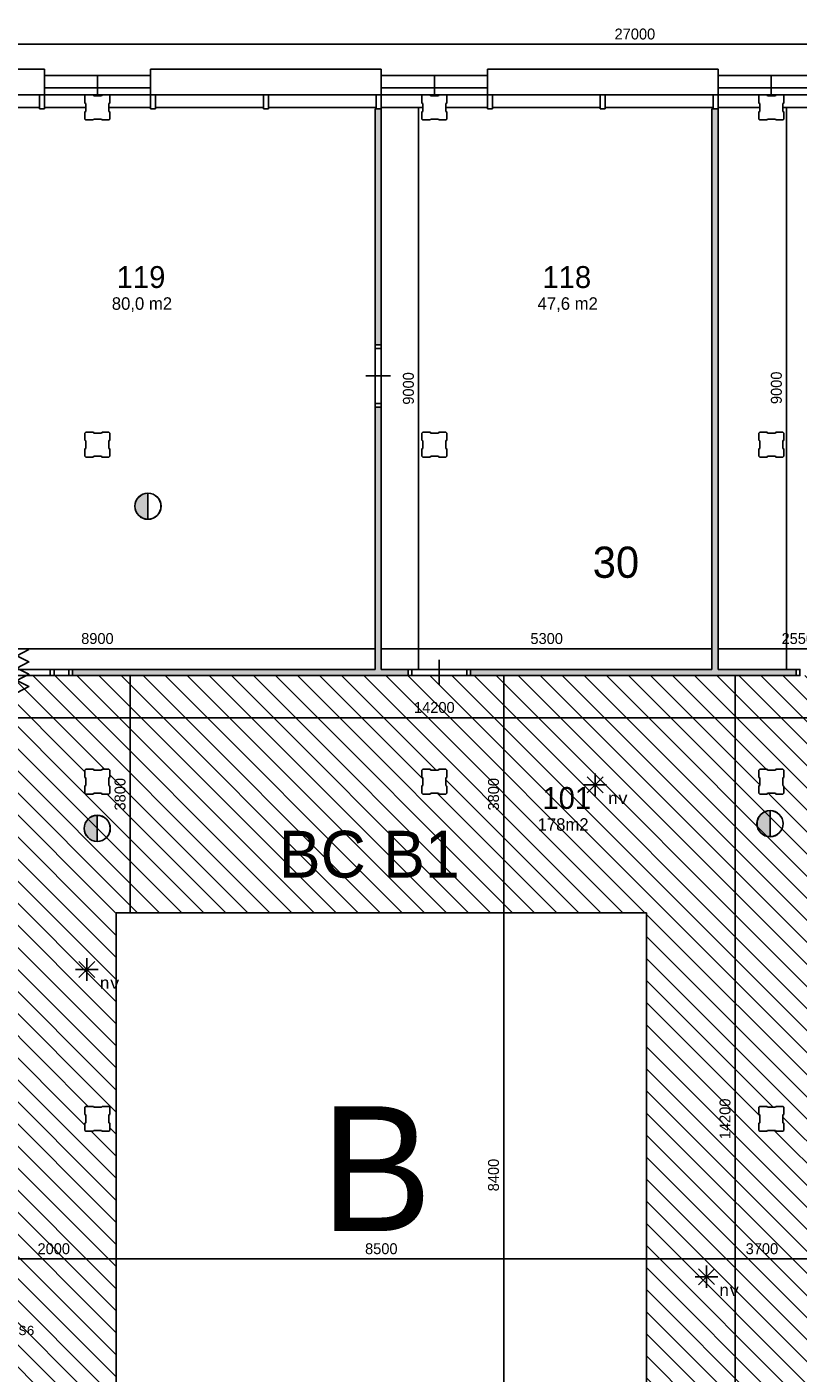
# Model space of a CAD drawing. Extents: x 126249 to 198477, y 373 to 102273.
# Tile 25 of 54: x 169319 to 181679, y 29701 to 51264. Entities that reach past the tile are written whole.
import ezdxf
from ezdxf.enums import TextEntityAlignment as Align

# ---------------------------------------------------------------- set-up
doc = ezdxf.new("R2010")
doc.units = 0
doc.header["$MEASUREMENT"] = 0
doc.header["$PDMODE"] = 35
doc.header["$PDSIZE"] = -0.5
doc.layers.get('0').update_dxf_attribs({"linetype": 'CONTINUOUS'})
doc.layers.get('DEFPOINTS').update_dxf_attribs({"linetype": 'CONTINUOUS'})
for name, color, linetype in [('-02$TEKST$$$MAAT', 252, 'CONTINUOUS'), ('AA$1A---_ARCEER', 252, 'CONTINUOUS'), ('AL21----_BUITENWAND', 252, 'CONTINUOUS'), ('AL22----_BINNENWAND', 252, 'CONTINUOUS'), ('AL31----_BUITENKOZIJN', 252, 'CONTINUOUS'), ('AL32----_BINNENKOZIJN', 252, 'CONTINUOUS'), ('AM$1A---_MAATVOERING', 252, 'CONTINUOUS'), ('AT$1A---_TEKST', 252, 'CONTINUOUS'), ('Betonpalen', 252, 'CONTINUOUS'), ('Brandweer', 252, 'CONTINUOUS'), ('brandweer NIEUW', 252, 'CONTINUOUS'), ('LAYER01', 252, 'CONTINUOUS'), ('M2', 252, 'CONTINUOUS'), ('UNUSEDHATCH', 252, 'CONTINUOUS')]:
    doc.layers.add(name, color=color, linetype=linetype)
doc.styles.add('B-01', font='b-gbp')
doc.styles.add('MONOTXT', font='MONOTXT')
doc.dimstyles.new('BBA_STAND', dxfattribs={"dimtxt": 175, "dimasz": 1, "dimexe": 1, "dimexo": 0.001, "dimgap": 75, "dimtad": 1, "dimdec": 0, "dimzin": 0, "dimdsep": 46, "dimtxsty": 'B-01', "dimblk": 'NONE', "dimblk1": 'NONE', "dimblk2": 'PIJL1', "dimcen": 1, "dimse1": 1, "dimse2": 1, "dimclrd": 256, "dimclre": 1, "dimclrt": 256, "dimadec": 0, "dimazin": 0, "dimtfac": 1, "dimtdec": 0, "dimtmove": 0, "dimatfit": 0, "dimldrblk": 'PIJL1', "dimfxl": 1, "dimtolj": 1, "dimtzin": 0, "dimarcsym": 0})

# ---------------------------------------------------------------- blocks, each defined once
blk = doc.blocks.new('*D17')
at = {"layer": 'AM$1A---_MAATVOERING', "lineweight": -2, "transparency": 16777216}
blk.add_line((192563, 50986), (165563, 50986), dxfattribs=at)
at = {"layer": 'DEFPOINTS', "color": 0, "transparency": 16777216}
for p in [(165563, 50986), (165563, 50487), (192563, 50487)]:
    blk.add_point(p, dxfattribs=at)
at = {"layer": 'AM$1A---_MAATVOERING', "transparency": 16777216, "insert": (179063, 51149), "char_height": 175, "attachment_point": 5, "style": 'B-01'}
blk.add_mtext('\\A1;27000', dxfattribs=at)
blk = doc.blocks.new('_None')
blk = doc.blocks.new('PIJL1')
at = {"color": 1, "linetype": 'ByBlock'}
blk.add_line((0, 83), (0, -83), dxfattribs=at)
blk.add_solid([(-100, 17), (-100, -17), (0, 0)], dxfattribs=at)
blk = doc.blocks.new('*D70')
at = {"layer": 'AM$1A---_MAATVOERING', "lineweight": -2, "transparency": 16777216}
blk.add_line((165999, 41303), (174899, 41303), dxfattribs=at)
at = {"layer": 'DEFPOINTS', "color": 0, "transparency": 16777216}
for p in [(165999, 41281), (174899, 41303), (174899, 41281)]:
    blk.add_point(p, dxfattribs=at)
at = {"layer": 'AM$1A---_MAATVOERING', "transparency": 16777216, "insert": (170449, 41466), "char_height": 175, "attachment_point": 5, "style": 'B-01'}
blk.add_mtext('\\A1;8900', dxfattribs=at)
blk = doc.blocks.new('*D71')
at = {"layer": 'AM$1A---_MAATVOERING', "lineweight": -2, "transparency": 16777216}
blk.add_line((166289, 40873), (166289, 49973), dxfattribs=at)
at = {"layer": 'DEFPOINTS', "color": 0, "transparency": 16777216}
for p in [(166289, 49973), (169931, 49973), (167274, 40873)]:
    blk.add_point(p, dxfattribs=at)
at = {"layer": 'AM$1A---_MAATVOERING', "transparency": 16777216, "insert": (166127, 45423), "char_height": 175, "attachment_point": 5, "rotation": 90, "style": 'B-01'}
blk.add_mtext('\\A1;9100', dxfattribs=at)
blk = doc.blocks.new('*D72')
at = {"layer": 'AM$1A---_MAATVOERING', "lineweight": -2, "transparency": 16777216}
blk.add_line((174999, 41303), (180299, 41303), dxfattribs=at)
at = {"layer": 'DEFPOINTS', "color": 0, "transparency": 16777216}
for p in [(174999, 41303), (180299, 41303), (180299, 41303)]:
    blk.add_point(p, dxfattribs=at)
at = {"layer": 'AM$1A---_MAATVOERING', "transparency": 16777216, "insert": (177649, 41466), "char_height": 175, "attachment_point": 5, "style": 'B-01'}
blk.add_mtext('\\A1;5300', dxfattribs=at)
blk = doc.blocks.new('*D73')
at = {"layer": 'AM$1A---_MAATVOERING', "lineweight": -2, "transparency": 16777216}
blk.add_line((175596, 40973), (175596, 49973), dxfattribs=at)
at = {"layer": 'DEFPOINTS', "color": 0, "transparency": 16777216}
for p in [(175596, 49973), (175669, 49973), (175596, 40973)]:
    blk.add_point(p, dxfattribs=at)
at = {"layer": 'AM$1A---_MAATVOERING', "transparency": 16777216, "insert": (175434, 45473), "char_height": 175, "attachment_point": 5, "rotation": 90, "style": 'B-01'}
blk.add_mtext('\\A1;9000', dxfattribs=at)
blk = doc.blocks.new('*D74')
at = {"layer": 'AM$1A---_MAATVOERING', "lineweight": -2, "transparency": 16777216}
blk.add_line((180399, 41303), (182949, 41303), dxfattribs=at)
at = {"layer": 'DEFPOINTS', "color": 0, "transparency": 16777216}
for p in [(180399, 41412), (182949, 41412), (182949, 41303)]:
    blk.add_point(p, dxfattribs=at)
at = {"layer": 'AM$1A---_MAATVOERING', "transparency": 16777216, "insert": (181674, 41466), "char_height": 175, "attachment_point": 5, "style": 'B-01'}
blk.add_mtext('\\A1;2550', dxfattribs=at)
blk = doc.blocks.new('*D75')
at = {"layer": 'AM$1A---_MAATVOERING', "lineweight": -2, "transparency": 16777216}
blk.add_line((181494, 40983), (181494, 49983), dxfattribs=at)
at = {"layer": 'DEFPOINTS', "color": 0, "transparency": 16777216}
for p in [(181494, 49983), (181520, 49983), (181639, 40983)]:
    blk.add_point(p, dxfattribs=at)
at = {"layer": 'AM$1A---_MAATVOERING', "transparency": 16777216, "insert": (181331, 45483), "char_height": 175, "attachment_point": 5, "rotation": 90, "style": 'B-01'}
blk.add_mtext('\\A1;9000', dxfattribs=at)
blk = doc.blocks.new('*D236')
at = {"layer": 'AM$1A---_MAATVOERING', "lineweight": -2, "transparency": 16777216}
blk.add_line((180670, 40873), (180670, 26673), dxfattribs=at)
at = {"layer": 'DEFPOINTS', "color": 0, "transparency": 16777216}
for p in [(180832, 40873), (180670, 26673), (180832, 26673)]:
    blk.add_point(p, dxfattribs=at)
at = {"layer": 'AM$1A---_MAATVOERING', "transparency": 16777216, "insert": (180508, 33773), "char_height": 175, "attachment_point": 5, "rotation": 90, "style": 'B-01'}
blk.add_mtext('\\A1;14200', dxfattribs=at)
blk = doc.blocks.new('*D239')
at = {"layer": 'AM$1A---_MAATVOERING', "lineweight": -2, "transparency": 16777216}
blk.add_line((168749, 40199), (182949, 40199), dxfattribs=at)
at = {"layer": 'DEFPOINTS', "color": 0, "transparency": 16777216}
for p in [(182949, 40199), (182949, 38323), (168749, 38083)]:
    blk.add_point(p, dxfattribs=at)
at = {"layer": 'AM$1A---_MAATVOERING', "transparency": 16777216, "insert": (175849, 40362), "char_height": 175, "attachment_point": 5, "style": 'B-01'}
blk.add_mtext('\\A1;14200', dxfattribs=at)
blk = doc.blocks.new('*D253')
at = {"layer": 'AM$1A---_MAATVOERING', "lineweight": -2, "transparency": 16777216}
blk.add_line((170975, 37073), (170975, 40873), dxfattribs=at)
at = {"layer": 'DEFPOINTS', "color": 0, "transparency": 16777216}
for p in [(170975, 40873), (172261, 40873), (172261, 37073)]:
    blk.add_point(p, dxfattribs=at)
at = {"layer": 'AM$1A---_MAATVOERING', "transparency": 16777216, "insert": (170813, 38973), "char_height": 175, "attachment_point": 5, "rotation": 90, "style": 'B-01'}
blk.add_mtext('\\A1;3800', dxfattribs=at)
blk = doc.blocks.new('*D256')
at = {"layer": 'AM$1A---_MAATVOERING', "lineweight": -2, "transparency": 16777216}
blk.add_line((176960, 28673), (176960, 37073), dxfattribs=at)
at = {"layer": 'DEFPOINTS', "color": 0, "transparency": 16777216}
for p in [(176960, 37073), (177528, 37073), (177528, 28673)]:
    blk.add_point(p, dxfattribs=at)
at = {"layer": 'AM$1A---_MAATVOERING', "transparency": 16777216, "insert": (176798, 32873), "char_height": 175, "attachment_point": 5, "rotation": 90, "style": 'B-01'}
blk.add_mtext('\\A1;8400', dxfattribs=at)
blk = doc.blocks.new('*D257')
at = {"layer": 'AM$1A---_MAATVOERING', "lineweight": -2, "transparency": 16777216}
blk.add_line((176960, 37073), (176960, 40873), dxfattribs=at)
at = {"layer": 'DEFPOINTS', "color": 0, "transparency": 16777216}
for p in [(176960, 40873), (178869, 40873), (178869, 37073)]:
    blk.add_point(p, dxfattribs=at)
at = {"layer": 'AM$1A---_MAATVOERING', "transparency": 16777216, "insert": (176798, 38973), "char_height": 175, "attachment_point": 5, "rotation": 90, "style": 'B-01'}
blk.add_mtext('\\A1;3800', dxfattribs=at)
blk = doc.blocks.new('*D258')
at = {"layer": 'AM$1A---_MAATVOERING', "lineweight": -2, "transparency": 16777216}
blk.add_line((182949, 31529), (179249, 31529), dxfattribs=at)
at = {"layer": 'DEFPOINTS', "color": 0, "transparency": 16777216}
for p in [(179249, 31875), (182949, 31875), (179249, 31529)]:
    blk.add_point(p, dxfattribs=at)
at = {"layer": 'AM$1A---_MAATVOERING', "transparency": 16777216, "insert": (181099, 31692), "char_height": 175, "attachment_point": 5, "style": 'B-01'}
blk.add_mtext('\\A1;3700', dxfattribs=at)
blk = doc.blocks.new('*D259')
at = {"layer": 'AM$1A---_MAATVOERING', "lineweight": -2, "transparency": 16777216}
blk.add_line((179249, 31529), (170749, 31529), dxfattribs=at)
at = {"layer": 'DEFPOINTS', "color": 0, "transparency": 16777216}
for p in [(170749, 31529), (170749, 31284), (179249, 31284)]:
    blk.add_point(p, dxfattribs=at)
at = {"layer": 'AM$1A---_MAATVOERING', "transparency": 16777216, "insert": (174999, 31692), "char_height": 175, "attachment_point": 5, "style": 'B-01'}
blk.add_mtext('\\A1;8500', dxfattribs=at)
blk = doc.blocks.new('*D260')
at = {"layer": 'AM$1A---_MAATVOERING', "lineweight": -2, "transparency": 16777216}
blk.add_line((170749, 31529), (168749, 31529), dxfattribs=at)
at = {"layer": 'DEFPOINTS', "color": 0, "transparency": 16777216}
for p in [(168749, 31529), (168749, 30741), (170749, 30741)]:
    blk.add_point(p, dxfattribs=at)
at = {"layer": 'AM$1A---_MAATVOERING', "transparency": 16777216, "insert": (169749, 31692), "char_height": 175, "attachment_point": 5, "style": 'B-01'}
blk.add_mtext('\\A1;2000', dxfattribs=at)

msp = doc.modelspace()

# ---------------------------------------------------------------- hatches: boundary and pattern name
at = {"layer": 'AA$1A---_ARCEER'}
for points in [[(180398.8, 49953.5), (180298.8, 49953.5), (180298.8, 40973.5), (176428.2, 40973.5), (176428.2, 40873.5), (180298.8, 40873.5), (180398.8, 40873.5), (181648.9, 40873.5), (181648.9, 40973.5), (180398.8, 40973.5)], [(174998.8, 45173.5), (174898.8, 45173.5), (174898.8, 40973.5), (170048.8, 40973.5), (170048.8, 40873.5), (174948.8, 40873.5), (175428.2, 40873.5), (175428.2, 40973.5), (174998.8, 40973.5)]]:
    msp.add_hatch(color=256, dxfattribs=at).paths.add_polyline_path(points)
h = msp.add_hatch(dxfattribs=at)
h.set_pattern_fill('ANSI31', color=256, scale=2000, angle=270, style=0)
h.set_pattern_definition([(315, (118716.53, 0), (176.7767, 176.7767), [])])
h.paths.add_polyline_path([(170048.8, 40873.7), (169989.1, 40873.7), (169753.6, 40873.7), (169693.8, 40873.7), (168808.6, 40873.7), (168748.8, 40873.7), (168748.8, 40873.5), (168748.8, 40373.5), (168748.8, 40313.5), (168748.8, 39433.2), (168748.8, 39373.5), (168748.8, 33773.5), (168748.8, 33437.5), (168748.8, 33377.5), (168748.8, 32497.2), (168748.8, 32437.5), (168748.8, 30068.7), (165098.6, 30068.7), (165098.6, 30009), (165054.3, 30009), (165054.5, 28188.5), (165098.6, 28188.5), (165098.6, 28128.7), (165098.6, 27226.3), (165098.6, 26323.7), (165098.6, 26264), (167948.8, 26264), (167948.8, 26673.5), (168048.8, 26673.5), (168108.6, 26673.5), (168343.8, 26673.5), (168403.6, 26673.5), (169289.1, 26673.5), (169348.8, 26673.5), (171798.8, 26673.5), (171798.8, 24223.5), (171858.2, 24223.5), (172093.7, 24223.5), (172153.5, 24223.5), (173038.7, 24223.5), (173098.5, 24223.5), (173198.5, 24223.5), (173258.2, 24223.5), (174143.5, 24223.5), (174203.2, 24223.5), (174438.7, 24223.5), (174498.5, 24223.5), (176798.5, 24223.5), (176858.2, 24223.5), (177743.5, 24223.5), (177803.2, 24223.5), (178038.7, 24223.5), (178098.5, 24223.5), (178098.5, 24623.5), (178098.7, 24623.5), (178098.7, 24683.2), (178098.7, 24918.7), (178098.7, 24978.5), (178098.7, 25863.7), (178098.7, 25923.5), (178098.5, 25923.5), (178098.5, 26673.5), (181098.8, 26673.5), (181098.8, 26773.5), (186499.1, 26773.5), (186499.1, 30975.3), (182948.8, 30975.3), (182948.8, 32775.3), (183148.8, 32775.3), (183148.8, 32775.1), (183208.6, 32775.1), (183988.8, 32775.3), (184048.8, 32775.3), (184300.1, 32775.3), (184300.1, 32835.1), (184299.9, 33615.3), (184299.9, 33675.3), (184299.9, 34065.3), (184300.1, 34065.3), (184300.1, 34125), (184299.9, 34905.3), (184299.9, 34975.3), (184048.8, 34975.3), (183988.8, 34975.3), (183208.6, 34975.3), (183148.8, 34975.3), (182948.8, 34975.3), (182948.8, 36688.7), (182899.5, 36688.7), (182899.5, 36613.9), (182599.5, 36613.9), (182599.5, 36913.9), (182872.8, 36913.9), (182872.8, 40873.7), (182003.6, 40873.7), (181943.9, 40873.7), (181708.6, 40873.7), (181648.9, 40873.7), (181648.9, 40873.5), (180398.8, 40873.5), (180298.8, 40873.5), (174948.8, 40873.5), (170048.8, 40873.5)])
h.paths.add_polyline_path([(179248.8, 37073.5), (179248.8, 28673.5), (170748.8, 28673.5), (170748.8, 37073.5)], flags=16)
h.paths.add_polyline_path([(175648.9, 39105.5), (175663.9, 39110.5), (175663.9, 39235.5), (175648.9, 39243.5), (175648.9, 39373.5), (175784.9, 39373.5), (175789.9, 39358.5), (175914.9, 39358.5), (175922.9, 39373.5), (176048.9, 39373.5), (176048.9, 39241.5), (176033.9, 39236.5), (176033.9, 39111.5), (176048.9, 39103.5), (176048.9, 38973.5), (175920.9, 38973.5), (175915.9, 38988.5), (175790.9, 38988.5), (175782.9, 38973.5), (175648.9, 38973.5)], flags=16)
h.paths.add_polyline_path([(170648.9, 39103.5), (170633.9, 39111.5), (170633.9, 39236.5), (170648.9, 39241.5), (170648.9, 39373.5), (170522.9, 39373.5), (170514.9, 39358.5), (170389.9, 39358.5), (170384.9, 39373.5), (170248.9, 39373.5), (170248.9, 39243.5), (170263.9, 39235.5), (170263.9, 39110.5), (170248.9, 39105.5), (170248.9, 38973.5), (170382.9, 38973.5), (170390.9, 38988.5), (170515.9, 38988.5), (170520.9, 38973.5), (170648.9, 38973.5)], flags=16)
h.paths.add_polyline_path([(170522.9, 33973.5), (170514.9, 33958.5), (170389.9, 33958.5), (170384.9, 33973.5), (170248.9, 33973.5), (170248.9, 33843.5), (170263.9, 33835.5), (170263.9, 33710.5), (170248.9, 33705.5), (170248.9, 33573.5), (170382.9, 33573.5), (170390.9, 33588.5), (170515.9, 33588.5), (170520.9, 33573.5), (170648.9, 33573.5), (170648.9, 33703.5), (170633.9, 33711.5), (170633.9, 33836.5), (170648.9, 33841.5), (170648.9, 33973.5)], flags=16)
h.paths.add_polyline_path([(181048.9, 39105.5), (181063.9, 39110.5), (181063.9, 39235.5), (181048.9, 39243.5), (181048.9, 39373.5), (181184.9, 39373.5), (181189.9, 39358.5), (181314.9, 39358.5), (181322.9, 39373.5), (181448.9, 39373.5), (181448.9, 39241.5), (181433.9, 39236.5), (181433.9, 39111.5), (181448.9, 39103.5), (181448.9, 38973.5), (181320.9, 38973.5), (181315.9, 38988.5), (181190.9, 38988.5), (181182.9, 38973.5), (181048.9, 38973.5)], flags=16)
h.paths.add_polyline_path([(181048.9, 33843.5), (181063.9, 33835.5), (181063.9, 33710.5), (181048.9, 33705.5), (181048.9, 33573.5), (181182.9, 33573.5), (181190.9, 33588.5), (181315.9, 33588.5), (181320.9, 33573.5), (181448.9, 33573.5), (181448.9, 33703.5), (181433.9, 33711.5), (181433.9, 33836.5), (181448.9, 33841.5), (181448.9, 33973.5), (181322.9, 33973.5), (181314.9, 33958.5), (181189.9, 33958.5), (181184.9, 33973.5), (181048.9, 33973.5)], flags=16)
h.paths.add_polyline_path([(175784.9, 28573.5), (175789.9, 28558.5), (175914.9, 28558.5), (175922.9, 28573.5), (176048.9, 28573.5), (176048.9, 28441.5), (176033.9, 28436.5), (176033.9, 28311.5), (176048.9, 28303.5), (176048.9, 28173.5), (175920.9, 28173.5), (175915.9, 28188.5), (175790.9, 28188.5), (175782.9, 28173.5), (175648.9, 28173.5), (175648.9, 28305.5), (175663.9, 28310.5), (175663.9, 28435.5), (175648.9, 28443.5), (175648.9, 28573.5)], flags=16)
h.paths.add_polyline_path([(170522.9, 28573.5), (170514.9, 28558.5), (170389.9, 28558.5), (170384.9, 28573.5), (170248.9, 28573.5), (170248.9, 28443.5), (170263.9, 28435.5), (170263.9, 28310.5), (170248.9, 28305.5), (170248.9, 28173.5), (170382.9, 28173.5), (170390.9, 28188.5), (170515.9, 28188.5), (170520.9, 28173.5), (170648.9, 28173.5), (170648.9, 28303.5), (170633.9, 28311.5), (170633.9, 28436.5), (170648.9, 28441.5), (170648.9, 28573.5)], flags=16)
h.paths.add_polyline_path([(181184.9, 28573.5), (181189.9, 28558.5), (181314.9, 28558.5), (181322.9, 28573.5), (181448.9, 28573.5), (181448.9, 28441.5), (181433.9, 28436.5), (181433.9, 28311.5), (181448.9, 28303.5), (181448.9, 28173.5), (181320.9, 28173.5), (181315.9, 28188.5), (181190.9, 28188.5), (181182.9, 28173.5), (181048.9, 28173.5), (181048.9, 28305.5), (181063.9, 28310.5), (181063.9, 28435.5), (181048.9, 28443.5), (181048.9, 28573.5)], flags=16)
h.paths.add_polyline_path([(165474.5, 30010.4), (165474.5, 29710.4), (165174.5, 29710.4), (165174.5, 30010.4)], flags=16)
h.paths.add_polyline_path([(165374.5, 29910.4), (165374.5, 29810.4), (165274.5, 29810.4), (165274.5, 29910.4)], flags=0)
h.paths.add_polyline_path([(165233.9, 28573.5), (165248.9, 28558.5), (165248.9, 28441.5), (165233.9, 28436.5), (165233.9, 28311.5), (165248.9, 28303.5), (165248.9, 28173.5), (165233.9, 28173.5), (165248.9, 28188.5), (165248.9, 28303.5), (165233.9, 28311.5), (165233.9, 28436.5), (165248.9, 28441.5), (165248.9, 28573.5)], flags=16)
h.paths.add_polyline_path([(173527.6, 34475.4), (175860.9, 34475.4), (175860.9, 31475.4), (173527.6, 31475.4)], flags=8)
at = {"layer": 'Brandweer'}
for points in [[(170446.4, 38218), (170446.4, 38634.5, 1)], [(181229.1, 38293.7), (181229.1, 38710.1, 1)]]:
    msp.add_hatch(color=256, dxfattribs=at).paths.add_polyline_path(points)
at = {"layer": 'brandweer NIEUW'}
msp.add_hatch(color=256, dxfattribs=at).paths.add_polyline_path([(171259, 43378.4), (171259, 43794.8, 1)])
at = {"layer": 'UNUSEDHATCH'}
h = msp.add_hatch(color=256, dxfattribs=at)
h.paths.add_polyline_path([(174998.8, 46173.5), (174998.8, 47173.5), (174998.8, 48173.5), (174998.8, 49953.5), (174898.8, 49953.5), (174898.8, 46173.5)])
h.paths.add_polyline_path([(168748.8, 33437.5), (168748.8, 33773.5), (168748.8, 33823.5), (168748.8, 39373.5), (168648.8, 39373.5), (168648.8, 33823.5), (165148.6, 33823.5), (165148.6, 33723.5), (166600.2, 33723.5), (168648.8, 33723.5), (168648.8, 33437.5)])

# ---------------------------------------------------------------- linework, layer by layer
at = {"layer": 'AA$1A---_ARCEER'}
for p, q in [((175428.2, 40873.5), (175428.2, 40973.5)), ((176428.2, 40873.7), (176428.2, 40973.5))]:
    msp.add_line(p, q, dxfattribs=at)
at = {"layer": 'AL21----_BUITENWAND'}
for points in [[(170448.8, 50487.5), (169598.8, 50487.5)], [(170448.8, 50487.5), (171298.8, 50487.5)], [(170448.8, 50287.5), (170448.8, 50487.5)], [(170448.8, 50487.5), (170448.8, 50287.5)], [(174998.8, 50487.5), (175848.8, 50487.5)], [(175848.8, 50487.5), (175848.8, 50287.5)], [(175848.8, 50487.5), (175848.8, 50287.5)], [(175848.8, 50487.5), (176698.8, 50487.5)], [(180398.8, 50487.5), (181248.8, 50487.5)], [(181248.8, 50487.5), (181248.8, 50287.5)], [(181248.8, 50487.5), (181248.8, 50287.5)], [(181248.8, 50487.5), (182098.8, 50487.5)], [(170448.8, 50287.5), (169598.8, 50287.5)], [(170448.8, 50287.5), (171298.8, 50287.5)], [(170448.8, 50173.5), (170448.8, 50287.5)], [(170448.8, 50173.5), (170448.8, 50287.5)], [(174998.8, 50287.5), (175848.8, 50287.5)], [(175848.8, 50173.5), (175848.8, 50287.5)], [(175848.8, 50287.5), (175848.8, 50173.5)], [(175848.8, 50287.5), (176698.8, 50287.5)], [(180398.8, 50287.5), (181248.8, 50287.5)], [(181248.8, 50173.5), (181248.8, 50287.5)], [(181248.8, 50287.5), (181248.8, 50173.5)], [(181248.8, 50287.5), (182098.8, 50287.5)], [(169598.8, 50173.5), (170448.8, 50173.5)], [(171298.8, 50173.5), (170448.8, 50173.5)], [(175848.8, 50173.5), (174998.8, 50173.5)], [(176698.8, 50173.5), (175848.8, 50173.5)], [(181248.8, 50173.5), (180398.8, 50173.5)], [(182098.8, 50173.5), (181248.8, 50173.5)], [(170263.9, 49973.5), (169598.8, 49973.5)], [(170633.9, 49973.5), (171298.8, 49973.5)], [(174998.8, 49973.5), (175663.9, 49973.5)], [(176033.9, 49973.5), (176698.8, 49973.5)], [(180398.8, 49973.5), (181063.9, 49973.5)], [(181433.9, 49973.5), (182098.8, 49973.5)]]:
    msp.add_lwpolyline(points, dxfattribs=at)
at = {"layer": 'AL22----_BINNENWAND'}
for points in [[(174898.8, 46173.5), (174898.8, 49953.5)], [(174898.8, 49953.5), (174998.8, 49953.5)], [(174998.8, 49953.5), (174998.8, 46173.5)], [(174998.8, 49953.5), (174998.8, 49173.5)], [(180298.8, 49953.5), (180398.8, 49953.5)], [(180298.8, 49953.5), (180298.8, 40973.5)], [(180298.8, 40973.5), (180298.8, 49953.5)], [(180398.8, 49953.5), (180398.8, 40973.5)], [(180398.8, 49953.5), (180398.8, 40973.5)], [(174998.8, 49173.5), (174998.8, 48173.5)], [(174998.8, 48173.5), (174998.8, 47173.5)], [(174998.8, 46173.5), (174898.8, 46173.5)], [(174898.8, 40973.5), (174898.8, 45173.5)], [(174998.8, 45173.5), (174898.8, 45173.5)], [(174898.8, 45173.5), (174998.8, 45173.5)], [(174998.8, 40973.5), (174998.8, 45173.5)], [(174998.8, 45173.5), (174998.8, 40973.5)], [(174898.8, 40973.5), (170048.8, 40973.5)], [(170048.8, 40973.5), (174898.8, 40973.5)], [(170048.8, 40873.5), (170048.8, 40973.5)], [(170048.8, 40873.5), (170048.8, 40973.5)], [(180298.8, 40973.5), (174998.8, 40973.5)], [(174998.8, 40973.5), (175428.2, 40973.5)], [(176428.2, 40973.5), (180298.8, 40973.5)], [(180398.8, 40973.5), (181648.9, 40973.5)], [(180398.8, 40973.5), (181648.9, 40973.5)], [(181648.9, 40873.5), (181648.9, 40973.5)], [(181648.9, 40873.5), (181648.9, 40973.5)], [(181648.9, 40973.5), (181648.9, 40873.5)], [(174898.8, 40873.5), (170048.8, 40873.5)], [(174948.8, 40873.5), (170048.8, 40873.5)], [(180298.8, 40873.5), (174898.8, 40873.5)], [(175428.2, 40873.5), (174948.8, 40873.5)], [(180298.8, 40873.5), (181648.9, 40873.5)], [(180298.8, 40873.5), (180298.8, 40873.5)], [(180398.8, 40873.5), (180298.8, 40873.5)], [(181648.9, 40873.5), (180398.8, 40873.5)], [(180398.8, 40873.5), (180398.8, 40873.5)], [(170748.8, 28673.5), (170748.8, 37073.5)], [(170748.8, 37073.5), (179248.8, 37073.5)], [(179248.8, 37073.5), (179248.8, 28673.5)]]:
    msp.add_lwpolyline(points, dxfattribs=at)
at = {"layer": 'AL31----_BUITENKOZIJN'}
for p, q in [((165978.8, 50173.5), (169558.8, 50173.5)), ((171378.8, 50173.5), (174918.8, 50173.5)), ((176778.8, 50173.5), (180318.8, 50173.5))]:
    msp.add_line(p, q, dxfattribs=at)
for points in [[(169598.8, 50587.5), (165898.8, 50587.5)], [(169598.8, 50587.5), (169598.8, 50173.5)], [(171298.8, 50587.5), (174998.8, 50587.5)], [(171298.8, 50173.5), (171298.8, 50587.5)], [(174998.8, 50587.5), (174998.8, 50173.5)], [(176698.8, 50587.5), (180398.8, 50587.5)], [(176698.8, 50173.5), (176698.8, 50587.5)], [(180398.8, 50587.5), (180398.8, 50173.5)], [(169598.8, 50173.5), (169518.8, 50173.5)], [(169518.8, 50173.5), (169518.8, 49953.5)], [(169598.8, 49953.5), (169598.8, 50173.5)], [(171298.8, 50173.5), (171378.8, 50173.5)], [(171298.8, 49953.5), (171298.8, 50173.5)], [(171378.8, 50173.5), (171378.8, 49953.5)], [(173188.8, 50173.5), (173108.8, 50173.5)], [(173108.8, 50173.5), (173188.8, 50173.5)], [(173108.8, 49953.5), (173108.8, 50173.5)], [(173188.8, 50173.5), (173188.8, 49953.5)], [(174918.8, 50173.5), (174998.8, 50173.5)], [(174918.8, 49953.5), (174918.8, 50173.5)], [(174998.8, 50173.5), (174998.8, 49953.5)], [(176698.8, 50173.5), (176778.8, 50173.5)], [(176698.8, 49953.5), (176698.8, 50173.5)], [(176778.8, 50173.5), (176778.8, 49953.5)], [(178588.8, 50173.5), (178508.8, 50173.5)], [(178508.8, 50173.5), (178588.8, 50173.5)], [(178508.8, 49953.5), (178508.8, 50173.5)], [(178588.8, 50173.5), (178588.8, 49953.5)], [(180318.8, 50173.5), (180398.8, 50173.5)], [(180318.8, 49953.5), (180318.8, 50173.5)], [(180398.8, 50173.5), (180398.8, 49953.5)], [(169518.8, 49973.5), (167788.8, 49973.5)], [(169518.8, 49953.5), (169598.8, 49953.5)], [(171378.8, 49953.5), (171298.8, 49953.5)], [(171378.8, 49973.5), (173108.8, 49973.5)], [(173188.8, 49953.5), (173108.8, 49953.5)], [(173188.8, 49973.5), (174918.8, 49973.5)], [(174998.8, 49953.5), (174918.8, 49953.5)], [(176778.8, 49953.5), (176698.8, 49953.5)], [(176778.8, 49973.5), (178508.8, 49973.5)], [(178588.8, 49953.5), (178508.8, 49953.5)], [(178588.8, 49973.5), (180318.8, 49973.5)], [(180398.8, 49953.5), (180318.8, 49953.5)]]:
    msp.add_lwpolyline(points, dxfattribs=at)
at = {"layer": 'AL32----_BINNENKOZIJN'}
for points in [[(174898.8, 46173.5), (174898.8, 46113.7), (174998.6, 46113.7), (174998.6, 46173.5)], [(174898.8, 45173.5), (174898.8, 45233.5), (174998.8, 45233.5), (174998.8, 45173.5)], [(169753.6, 40973.5), (169693.8, 40973.5), (169693.8, 40873.7), (169753.6, 40873.7)], [(170048.8, 40973.5), (169989.1, 40973.5), (169989.1, 40873.7), (170048.8, 40873.7)], [(175428.2, 40973.5), (175488.2, 40973.5), (175488.2, 40873.5), (175428.2, 40873.5)], [(176428.2, 40973.5), (176368.5, 40973.5), (176368.5, 40873.7), (176428.2, 40873.7)], [(181648.9, 40973.5), (181708.6, 40973.5), (181708.6, 40873.7), (181648.9, 40873.7)]]:
    msp.add_lwpolyline(points, close=True, dxfattribs=at)
for points in [[(174898.8, 45233.5), (174898.8, 46113.7)], [(174998.8, 45233.5), (174998.6, 46113.7)], [(174748.8, 45673.6), (174948.8, 45673.6), (175148.8, 45673.6)], [(168808.6, 40973.5), (169693.8, 40973.5)], [(169753.6, 40973.5), (169989.1, 40973.5)], [(175488.2, 40973.5), (176368.5, 40973.5)], [(175928.3, 41123.5), (175928.3, 40923.5), (175928.3, 40723.5)], [(168808.6, 40873.7), (169693.8, 40873.7)], [(169753.6, 40873.7), (169989.1, 40873.7)], [(175488.2, 40873.5), (176368.5, 40873.7)]]:
    msp.add_lwpolyline(points, dxfattribs=at)
at = {"layer": 'Betonpalen'}
for points in [[(170263.9, 50173.5), (170248.9, 50158.5)], [(170248.9, 50158.5), (170248.9, 50043.5)], [(170248.9, 50043.5), (170263.9, 50035.5)], [(170384.9, 50173.5), (170263.9, 50173.5)], [(170263.9, 50035.5), (170263.9, 49910.5)], [(170389.9, 50158.5), (170384.9, 50173.5)], [(170514.9, 50158.5), (170389.9, 50158.5)], [(170522.9, 50173.5), (170514.9, 50158.5)], [(170633.9, 50173.5), (170522.9, 50173.5)], [(170648.9, 50158.5), (170633.9, 50173.5)], [(170633.9, 50036.5), (170648.9, 50041.5)], [(170633.9, 49911.5), (170633.9, 50036.5)], [(170648.9, 50041.5), (170648.9, 50158.5)], [(175663.9, 50173.5), (175648.9, 50158.5)], [(175648.9, 50158.5), (175648.9, 50043.5)], [(175648.9, 50043.5), (175663.9, 50035.5)], [(175784.9, 50173.5), (175663.9, 50173.5)], [(175663.9, 50035.5), (175663.9, 49910.5)], [(175789.9, 50158.5), (175784.9, 50173.5)], [(175914.9, 50158.5), (175789.9, 50158.5)], [(175922.9, 50173.5), (175914.9, 50158.5)], [(176033.9, 50173.5), (175922.9, 50173.5)], [(176048.9, 50158.5), (176033.9, 50173.5)], [(176033.9, 50036.5), (176048.9, 50041.5)], [(176033.9, 49911.5), (176033.9, 50036.5)], [(176048.9, 50041.5), (176048.9, 50158.5)], [(181063.9, 50173.5), (181048.9, 50158.5)], [(181048.9, 50158.5), (181048.9, 50043.5)], [(181048.9, 50043.5), (181063.9, 50035.5)], [(181184.9, 50173.5), (181063.9, 50173.5)], [(181063.9, 50035.5), (181063.9, 49910.5)], [(181189.9, 50158.5), (181184.9, 50173.5)], [(181314.9, 50158.5), (181189.9, 50158.5)], [(181322.9, 50173.5), (181314.9, 50158.5)], [(181433.9, 50173.5), (181322.9, 50173.5)], [(181448.9, 50158.5), (181433.9, 50173.5)], [(181433.9, 50036.5), (181448.9, 50041.5)], [(181433.9, 49911.5), (181433.9, 50036.5)], [(181448.9, 50041.5), (181448.9, 50158.5)], [(170263.9, 49910.5), (170248.9, 49905.5)], [(170248.9, 49905.5), (170248.9, 49788.5)], [(170648.9, 49903.5), (170633.9, 49911.5)], [(170648.9, 49788.5), (170648.9, 49903.5)], [(175663.9, 49910.5), (175648.9, 49905.5)], [(175648.9, 49905.5), (175648.9, 49788.5)], [(176048.9, 49903.5), (176033.9, 49911.5)], [(176048.9, 49788.5), (176048.9, 49903.5)], [(181063.9, 49910.5), (181048.9, 49905.5)], [(181048.9, 49905.5), (181048.9, 49788.5)], [(181448.9, 49903.5), (181433.9, 49911.5)], [(181448.9, 49788.5), (181448.9, 49903.5)], [(170248.9, 49788.5), (170263.9, 49773.5)], [(170263.9, 49773.5), (170382.9, 49773.5)], [(170382.9, 49773.5), (170390.9, 49788.5)], [(170390.9, 49788.5), (170515.9, 49788.5)], [(170515.9, 49788.5), (170520.9, 49773.5)], [(170520.9, 49773.5), (170633.9, 49773.5)], [(170633.9, 49773.5), (170648.9, 49788.5)], [(175648.9, 49788.5), (175663.9, 49773.5)], [(175663.9, 49773.5), (175782.9, 49773.5)], [(175782.9, 49773.5), (175790.9, 49788.5)], [(175790.9, 49788.5), (175915.9, 49788.5)], [(175915.9, 49788.5), (175920.9, 49773.5)], [(175920.9, 49773.5), (176033.9, 49773.5)], [(176033.9, 49773.5), (176048.9, 49788.5)], [(181048.9, 49788.5), (181063.9, 49773.5)], [(181063.9, 49773.5), (181182.9, 49773.5)], [(181182.9, 49773.5), (181190.9, 49788.5)], [(181190.9, 49788.5), (181315.9, 49788.5)], [(181315.9, 49788.5), (181320.9, 49773.5)], [(181320.9, 49773.5), (181433.9, 49773.5)], [(181433.9, 49773.5), (181448.9, 49788.5)], [(170263.9, 44773.5), (170248.9, 44758.5)], [(170248.9, 44758.5), (170248.9, 44643.5)], [(170248.9, 44643.5), (170263.9, 44635.5)], [(170384.9, 44773.5), (170263.9, 44773.5)], [(170263.9, 44635.5), (170263.9, 44510.5)], [(170389.9, 44758.5), (170384.9, 44773.5)], [(170514.9, 44758.5), (170389.9, 44758.5)], [(170522.9, 44773.5), (170514.9, 44758.5)], [(170633.9, 44773.5), (170522.9, 44773.5)], [(170648.9, 44758.5), (170633.9, 44773.5)], [(170633.9, 44636.5), (170648.9, 44641.5)], [(170633.9, 44511.5), (170633.9, 44636.5)], [(170648.9, 44641.5), (170648.9, 44758.5)], [(175663.9, 44773.5), (175648.9, 44758.5)], [(175648.9, 44758.5), (175648.9, 44643.5)], [(175648.9, 44643.5), (175663.9, 44635.5)], [(175784.9, 44773.5), (175663.9, 44773.5)], [(175663.9, 44635.5), (175663.9, 44510.5)], [(175789.9, 44758.5), (175784.9, 44773.5)], [(175914.9, 44758.5), (175789.9, 44758.5)], [(175922.9, 44773.5), (175914.9, 44758.5)], [(176033.9, 44773.5), (175922.9, 44773.5)], [(176048.9, 44758.5), (176033.9, 44773.5)], [(176033.9, 44636.5), (176048.9, 44641.5)], [(176033.9, 44511.5), (176033.9, 44636.5)], [(176048.9, 44641.5), (176048.9, 44758.5)], [(181063.9, 44773.5), (181048.9, 44758.5)], [(181048.9, 44758.5), (181048.9, 44643.5)], [(181048.9, 44643.5), (181063.9, 44635.5)], [(181184.9, 44773.5), (181063.9, 44773.5)], [(181063.9, 44635.5), (181063.9, 44510.5)], [(181189.9, 44758.5), (181184.9, 44773.5)], [(181314.9, 44758.5), (181189.9, 44758.5)], [(181322.9, 44773.5), (181314.9, 44758.5)], [(181433.9, 44773.5), (181322.9, 44773.5)], [(181448.9, 44758.5), (181433.9, 44773.5)], [(181433.9, 44636.5), (181448.9, 44641.5)], [(181433.9, 44511.5), (181433.9, 44636.5)], [(181448.9, 44641.5), (181448.9, 44758.5)], [(170263.9, 44510.5), (170248.9, 44505.5)], [(170248.9, 44505.5), (170248.9, 44388.5)], [(170648.9, 44503.5), (170633.9, 44511.5)], [(170648.9, 44388.5), (170648.9, 44503.5)], [(175663.9, 44510.5), (175648.9, 44505.5)], [(175648.9, 44505.5), (175648.9, 44388.5)], [(176048.9, 44503.5), (176033.9, 44511.5)], [(176048.9, 44388.5), (176048.9, 44503.5)], [(181063.9, 44510.5), (181048.9, 44505.5)], [(181048.9, 44505.5), (181048.9, 44388.5)], [(181448.9, 44503.5), (181433.9, 44511.5)], [(181448.9, 44388.5), (181448.9, 44503.5)], [(170248.9, 44388.5), (170263.9, 44373.5)], [(170263.9, 44373.5), (170382.9, 44373.5)], [(170382.9, 44373.5), (170390.9, 44388.5)], [(170390.9, 44388.5), (170515.9, 44388.5)], [(170515.9, 44388.5), (170520.9, 44373.5)], [(170520.9, 44373.5), (170633.9, 44373.5)], [(170633.9, 44373.5), (170648.9, 44388.5)], [(175648.9, 44388.5), (175663.9, 44373.5)], [(175663.9, 44373.5), (175782.9, 44373.5)], [(175782.9, 44373.5), (175790.9, 44388.5)], [(175790.9, 44388.5), (175915.9, 44388.5)], [(175915.9, 44388.5), (175920.9, 44373.5)], [(175920.9, 44373.5), (176033.9, 44373.5)], [(176033.9, 44373.5), (176048.9, 44388.5)], [(181048.9, 44388.5), (181063.9, 44373.5)], [(181063.9, 44373.5), (181182.9, 44373.5)], [(181182.9, 44373.5), (181190.9, 44388.5)], [(181190.9, 44388.5), (181315.9, 44388.5)], [(181315.9, 44388.5), (181320.9, 44373.5)], [(181320.9, 44373.5), (181433.9, 44373.5)], [(181433.9, 44373.5), (181448.9, 44388.5)], [(170263.9, 39373.5), (170248.9, 39358.5)], [(170248.9, 39358.5), (170248.9, 39243.5)], [(170384.9, 39373.5), (170263.9, 39373.5)], [(170389.9, 39358.5), (170384.9, 39373.5)], [(170514.9, 39358.5), (170389.9, 39358.5)], [(170522.9, 39373.5), (170514.9, 39358.5)], [(170633.9, 39373.5), (170522.9, 39373.5)], [(170648.9, 39358.5), (170633.9, 39373.5)], [(170648.9, 39241.5), (170648.9, 39358.5)], [(175663.9, 39373.5), (175648.9, 39358.5)], [(175648.9, 39358.5), (175648.9, 39243.5)], [(175784.9, 39373.5), (175663.9, 39373.5)], [(175789.9, 39358.5), (175784.9, 39373.5)], [(175914.9, 39358.5), (175789.9, 39358.5)], [(175922.9, 39373.5), (175914.9, 39358.5)], [(176033.9, 39373.5), (175922.9, 39373.5)], [(176048.9, 39358.5), (176033.9, 39373.5)], [(176048.9, 39241.5), (176048.9, 39358.5)], [(181063.9, 39373.5), (181048.9, 39358.5)], [(181048.9, 39358.5), (181048.9, 39243.5)], [(181184.9, 39373.5), (181063.9, 39373.5)], [(181189.9, 39358.5), (181184.9, 39373.5)], [(181314.9, 39358.5), (181189.9, 39358.5)], [(181322.9, 39373.5), (181314.9, 39358.5)], [(181433.9, 39373.5), (181322.9, 39373.5)], [(181448.9, 39358.5), (181433.9, 39373.5)], [(181448.9, 39241.5), (181448.9, 39358.5)], [(170248.9, 39243.5), (170263.9, 39235.5)], [(170263.9, 39110.5), (170248.9, 39105.5)], [(170248.9, 39105.5), (170248.9, 38988.5)], [(170263.9, 39235.5), (170263.9, 39110.5)], [(170633.9, 39236.5), (170648.9, 39241.5)], [(170633.9, 39111.5), (170633.9, 39236.5)], [(170648.9, 39103.5), (170633.9, 39111.5)], [(170648.9, 38988.5), (170648.9, 39103.5)], [(175648.9, 39243.5), (175663.9, 39235.5)], [(175663.9, 39110.5), (175648.9, 39105.5)], [(175648.9, 39105.5), (175648.9, 38988.5)], [(175663.9, 39235.5), (175663.9, 39110.5)], [(176033.9, 39236.5), (176048.9, 39241.5)], [(176033.9, 39111.5), (176033.9, 39236.5)], [(176048.9, 39103.5), (176033.9, 39111.5)], [(176048.9, 38988.5), (176048.9, 39103.5)], [(181048.9, 39243.5), (181063.9, 39235.5)], [(181063.9, 39110.5), (181048.9, 39105.5)], [(181048.9, 39105.5), (181048.9, 38988.5)], [(181063.9, 39235.5), (181063.9, 39110.5)], [(181433.9, 39236.5), (181448.9, 39241.5)], [(181433.9, 39111.5), (181433.9, 39236.5)], [(181448.9, 39103.5), (181433.9, 39111.5)], [(181448.9, 38988.5), (181448.9, 39103.5)], [(170248.9, 38988.5), (170263.9, 38973.5)], [(170263.9, 38973.5), (170382.9, 38973.5)], [(170382.9, 38973.5), (170390.9, 38988.5)], [(170390.9, 38988.5), (170515.9, 38988.5)], [(170515.9, 38988.5), (170520.9, 38973.5)], [(170520.9, 38973.5), (170633.9, 38973.5)], [(170633.9, 38973.5), (170648.9, 38988.5)], [(175648.9, 38988.5), (175663.9, 38973.5)], [(175663.9, 38973.5), (175782.9, 38973.5)], [(175782.9, 38973.5), (175790.9, 38988.5)], [(175790.9, 38988.5), (175915.9, 38988.5)], [(175915.9, 38988.5), (175920.9, 38973.5)], [(175920.9, 38973.5), (176033.9, 38973.5)], [(176033.9, 38973.5), (176048.9, 38988.5)], [(181048.9, 38988.5), (181063.9, 38973.5)], [(181063.9, 38973.5), (181182.9, 38973.5)], [(181182.9, 38973.5), (181190.9, 38988.5)], [(181190.9, 38988.5), (181315.9, 38988.5)], [(181315.9, 38988.5), (181320.9, 38973.5)], [(181320.9, 38973.5), (181433.9, 38973.5)], [(181433.9, 38973.5), (181448.9, 38988.5)], [(170263.9, 33973.5), (170248.9, 33958.5)], [(170248.9, 33958.5), (170248.9, 33843.5)], [(170384.9, 33973.5), (170263.9, 33973.5)], [(170389.9, 33958.5), (170384.9, 33973.5)], [(170514.9, 33958.5), (170389.9, 33958.5)], [(170522.9, 33973.5), (170514.9, 33958.5)], [(170633.9, 33973.5), (170522.9, 33973.5)], [(170648.9, 33958.5), (170633.9, 33973.5)], [(170648.9, 33841.5), (170648.9, 33958.5)], [(181063.9, 33973.5), (181048.9, 33958.5)], [(181048.9, 33958.5), (181048.9, 33843.5)], [(181184.9, 33973.5), (181063.9, 33973.5)], [(181189.9, 33958.5), (181184.9, 33973.5)], [(181314.9, 33958.5), (181189.9, 33958.5)], [(181322.9, 33973.5), (181314.9, 33958.5)], [(181433.9, 33973.5), (181322.9, 33973.5)], [(181448.9, 33958.5), (181433.9, 33973.5)], [(181448.9, 33841.5), (181448.9, 33958.5)], [(170248.9, 33843.5), (170263.9, 33835.5)], [(170263.9, 33710.5), (170248.9, 33705.5)], [(170248.9, 33705.5), (170248.9, 33588.5)], [(170263.9, 33835.5), (170263.9, 33710.5)], [(170633.9, 33836.5), (170648.9, 33841.5)], [(170633.9, 33711.5), (170633.9, 33836.5)], [(170648.9, 33703.5), (170633.9, 33711.5)], [(170648.9, 33588.5), (170648.9, 33703.5)], [(181048.9, 33843.5), (181063.9, 33835.5)], [(181063.9, 33710.5), (181048.9, 33705.5)], [(181048.9, 33705.5), (181048.9, 33588.5)], [(181063.9, 33835.5), (181063.9, 33710.5)], [(181433.9, 33836.5), (181448.9, 33841.5)], [(181433.9, 33711.5), (181433.9, 33836.5)], [(181448.9, 33703.5), (181433.9, 33711.5)], [(181448.9, 33588.5), (181448.9, 33703.5)], [(170248.9, 33588.5), (170263.9, 33573.5)], [(170263.9, 33573.5), (170382.9, 33573.5)], [(170382.9, 33573.5), (170390.9, 33588.5)], [(170390.9, 33588.5), (170515.9, 33588.5)], [(170515.9, 33588.5), (170520.9, 33573.5)], [(170520.9, 33573.5), (170633.9, 33573.5)], [(170633.9, 33573.5), (170648.9, 33588.5)], [(181048.9, 33588.5), (181063.9, 33573.5)], [(181063.9, 33573.5), (181182.9, 33573.5)], [(181182.9, 33573.5), (181190.9, 33588.5)], [(181190.9, 33588.5), (181315.9, 33588.5)], [(181315.9, 33588.5), (181320.9, 33573.5)], [(181320.9, 33573.5), (181433.9, 33573.5)], [(181433.9, 33573.5), (181448.9, 33588.5)]]:
    msp.add_lwpolyline(points, dxfattribs=at)
at = {"layer": 'Brandweer'}
for p, q in [((178298.7, 38996.6, 2600), (178554.5, 39252.3, 2600)), ((178298.7, 39252.3, 2600), (178553.2, 38997.9, 2600)), ((178426, 39305, 2600), (178426, 38945.2, 2600)), ((178245.1, 39124.2, 2600), (178606.8, 39124.2, 2600)), ((170446.4, 38635.7), (170446.4, 38216.8)), ((181229.1, 38711.4), (181229.1, 38292.4)), ((170153, 36036.9, 2600), (170408.7, 36292.6, 2600)), ((170153, 36292.6, 2600), (170407.4, 36038.2, 2600)), ((170280.2, 36345.3, 2600), (170280.2, 35985.5, 2600)), ((170099.4, 36164.5, 2600), (170461, 36164.5, 2600)), ((180082, 31116.6), (180337.7, 31372.3)), ((180082, 31372.3), (180336.5, 31117.9)), ((180209.2, 31425), (180209.2, 31065.2)), ((180028.4, 31244.2), (180390.1, 31244.2))]:
    msp.add_line(p, q, dxfattribs=at)
msp.add_lwpolyline([(169349.9, 41290.2), (169156.3, 41191.2), (169349.9, 41092.2), (169156.3, 40993.2), (169349.9, 40894.2), (169156.3, 40795.2), (169349.9, 40696.2), (169156.3, 40597.2)], dxfattribs=at)
for centre, radius in [((170446.4, 38426.2), 209.5), ((170446.4, 38426.2), 208.2), ((181229.1, 38501.9), 209.5), ((181229.1, 38501.9), 208.2)]:
    msp.add_circle(centre, radius, dxfattribs=at)
at = {"layer": 'brandweer NIEUW'}
msp.add_line((171259, 43796), (171259, 43377.1), dxfattribs=at)
for radius in [209.5, 208.2]:
    msp.add_circle((171259, 43586.6), radius, dxfattribs=at)

# ---------------------------------------------------------------- texts
at = {"layer": '-02$TEKST$$$MAAT', "style": 'MONOTXT'}
msp.add_text('S6', height=148.75, dxfattribs=at).set_placement((169184.1, 30383.6), align=Align.MIDDLE_LEFT)
at = {"layer": 'AT$1A---_TEKST', "insert": (174027.6, 33975.4), "char_height": 2000, "width": 2014.552, "attachment_point": 1, "style": 'B-01'}
msp.add_mtext('B', dxfattribs=at)
at = {"layer": 'Brandweer', "style": 'MONOTXT'}
for p in [(178791.5, 38908.7, 2600), (170645.8, 35949.1, 2600), (180574.8, 31028.8)]:
    msp.add_text('nv', height=185.94, dxfattribs=at).set_placement(p, align=Align.MIDDLE)
at = {"layer": 'LAYER01', "style": 'B-01'}
for s, height, rotation, p in [('119', 350, 0, (170757.4, 47082.4)), ('118', 350, 0, (177581.4, 47082.4)), ('30', 500, 360, (178387.6, 42439.4)), ('101', 350, 0, (177581.4, 38738.2)), ('BC B1', 750, 0, (173356.7, 37637.2))]:
    msp.add_text(s, height=height, rotation=rotation, dxfattribs=at).set_placement(p)
at = {"layer": 'LAYER01', "insert": (174027.6, 33975.4), "char_height": 2000, "width": 2014.552, "attachment_point": 1, "style": 'B-01'}
msp.add_mtext('B', dxfattribs=at)
at = {"layer": 'M2', "char_height": 200, "width": 1805, "attachment_point": 1, "style": 'B-01'}
for s, insert in [('80,0 m2', (170679.4, 46933.2)), ('47,6 m2', (177503.4, 46933.2)), ('178m2', (177503.4, 38588.9))]:
    msp.add_mtext(s, dxfattribs=dict(at, insert=insert))

# ---------------------------------------------------------------- dimensions: what is measured, and where the dimension line sits
at = {"layer": 'AM$1A---_MAATVOERING'}
for base, p1, p2, picture, middle in [((165562.8, 50986.5), (192562.8, 50487.4), (165562.8, 50487.4), '*D17', (179062.8, 51149)), ((174898.8, 41303.5), (165998.8, 41281.5), (174898.8, 41281.5), '*D70', (170448.8, 41466)), ((180298.8, 41303.5), (174998.8, 41303.5), (180298.8, 41303.5), '*D72', (177648.8, 41466)), ((182948.9, 41303.5), (180398.8, 41412.5), (182948.9, 41412.5), '*D74', (181673.8, 41466)), ((182948.9, 40199.5), (168748.8, 38082.9), (182948.9, 38323.5), '*D239', (175848.8, 40362)), ((168748.8, 31529.2), (170748.8, 30741), (168748.8, 30741), '*D260', (169748.8, 31691.7)), ((170748.8, 31529.2), (179248.8, 31284.1), (170748.8, 31284.1), '*D259', (174998.8, 31691.7)), ((179248.8, 31529.2), (182948.8, 31875.3), (179248.8, 31875.3), '*D258', (181098.8, 31691.7))]:
    dim = msp.add_linear_dim(base=base, p1=p1, p2=p2, dimstyle='BBA_STAND', dxfattribs=at)
    dim.commit()
    dim.dimension.update_dxf_attribs({"geometry": picture, "text_midpoint": middle})
for base, p1, p2, picture, middle in [((166289.4, 49973.5), (167273.8, 40873.5), (169931.4, 49973.5), '*D71', (166126.9, 45423.5)), ((175596.5, 49973.5), (175596.5, 40973.5), (175669.4, 49973.5), '*D73', (175434, 45473.5)), ((181493.5, 49983.3), (181638.5, 40983.3), (181520.5, 49983.3), '*D75', (181331, 45483.3)), ((170975.4, 40873.5), (172261.1, 37073.5), (172261.1, 40873.5), '*D253', (170812.9, 38973.5)), ((176960.2, 40873.5), (178869.1, 37073.5), (178869.1, 40873.5), '*D257', (176797.7, 38973.5)), ((180670, 26673.5), (180832.4, 40873.5), (180832.4, 26673.5), '*D236', (180507.5, 33773.5)), ((176960.2, 37073.5), (177528.3, 28673.5), (177528.3, 37073.5), '*D256', (176797.7, 32873.5))]:
    dim = msp.add_linear_dim(base=base, p1=p1, p2=p2, angle=270, dimstyle='BBA_STAND', dxfattribs=at)
    dim.commit()
    dim.dimension.update_dxf_attribs({"geometry": picture, "text_midpoint": middle})

doc.saveas('drawing.dxf')
